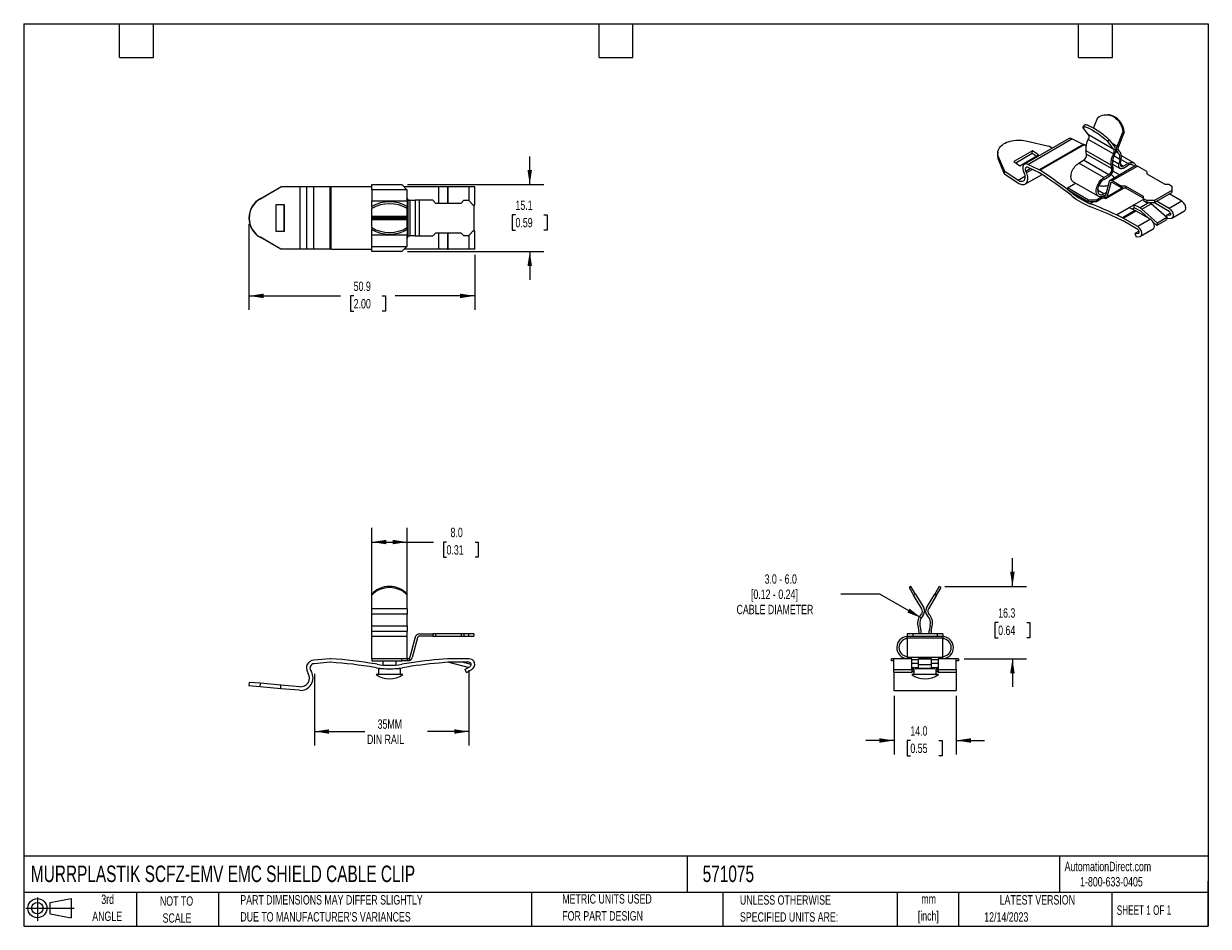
# Model space of a CAD drawing. Header units: millimetres. Extents: x 6 to 273, y 6 to 210.
import ezdxf

# ---------------------------------------------------------------- set-up
doc = ezdxf.new("R2010")
doc.units = ezdxf.units.MM
doc.layers.add('DIMENSIONS', color=140, linetype='Continuous', lineweight=25)
doc.layers.add('TEXT', color=140, linetype='Continuous', lineweight=25)
doc.layers.add('SLD-DEFPOINTS', color=7, linetype='Continuous')
doc.styles.add('SLDTEXTSTYLE0', font='TXT', dxfattribs={"width": 0.7})
doc.styles.add('SLDTEXTSTYLE1', font='TXT', dxfattribs={"width": 0.65})
doc.dimstyles.new('SLDDIMSTYLE0', dxfattribs={"dimtxt": 2.158008, "dimasz": 3.302, "dimexe": 0, "dimexo": 0.0625, "dimgap": 0.539502, "dimtad": 0, "dimtih": 1, "dimtoh": 1, "dimrnd": 1e-09, "dimzin": 4, "dimdsep": 46, "dimtxsty": 'SLDTEXTSTYLE0', "dimsah": 1, "dimcen": 0.09, "dimadec": 0, "dimazin": 1, "dimtfac": 1, "dimtofl": 0, "dimtmove": 0, "dimatfit": 3, "dimfxl": 0, "dimfrac": 2, "dimtolj": 1, "dimtzin": 12, "dimarcsym": 0})
doc.dimstyles.new('SLDDIMSTYLE1', dxfattribs={"dimtxt": 2.158008, "dimasz": 3.302, "dimexe": 0, "dimexo": 0.0625, "dimgap": 0.539502, "dimtad": 0, "dimtih": 1, "dimtoh": 1, "dimrnd": 1e-09, "dimzin": 12, "dimdsep": 46, "dimtxsty": 'SLDTEXTSTYLE0', "dimsah": 1, "dimcen": 0.09, "dimadec": 0, "dimazin": 3, "dimtfac": 1, "dimtofl": 0, "dimtmove": 0, "dimatfit": 3, "dimfxl": 0, "dimfrac": 2, "dimtolj": 1, "dimtzin": 12, "dimarcsym": 0})
doc.dimstyles.new('SLDDIMSTYLE2', dxfattribs={"dimtxt": 2.158008, "dimasz": 3.302, "dimexe": 0, "dimexo": 0.0625, "dimgap": 0.539502, "dimtad": 0, "dimtih": 1, "dimtoh": 1, "dimrnd": 1e-09, "dimzin": 4, "dimdsep": 46, "dimtxsty": 'SLDTEXTSTYLE0', "dimsah": 1, "dimcen": 0.09, "dimadec": 0, "dimazin": 1, "dimtfac": 1, "dimtmove": 0, "dimatfit": 0, "dimfxl": 0, "dimfrac": 2, "dimtolj": 1, "dimtzin": 12, "dimarcsym": 0})
doc.dimstyles.new('SLDDIMSTYLE3', dxfattribs={"dimtxt": 2.158008, "dimasz": 3.302, "dimexe": 0, "dimexo": 0.0625, "dimgap": 0.539502, "dimtad": 0, "dimtih": 1, "dimtoh": 1, "dimrnd": 1e-09, "dimzin": 12, "dimdsep": 46, "dimtxsty": 'SLDTEXTSTYLE0', "dimsah": 1, "dimcen": 0.09, "dimadec": 0, "dimazin": 3, "dimtfac": 1, "dimtmove": 0, "dimatfit": 0, "dimfxl": 0, "dimfrac": 2, "dimtolj": 1, "dimtzin": 12, "dimarcsym": 0})
doc.dimstyles.new('SLDDIMSTYLE4', dxfattribs={"dimtxt": 2.158008, "dimasz": 3.302, "dimexe": 0, "dimexo": 0.0625, "dimgap": 0.539502, "dimtad": 0, "dimtih": 1, "dimtoh": 1, "dimrnd": 1e-09, "dimzin": 12, "dimdsep": 46, "dimtxsty": 'SLDTEXTSTYLE0', "dimsah": 1, "dimcen": 0, "dimadec": 0, "dimazin": 3, "dimtfac": 1, "dimtofl": 0, "dimtmove": 0, "dimatfit": 3, "dimfxl": 0, "dimfrac": 2, "dimtolj": 1, "dimtzin": 12, "dimarcsym": 0})

# ---------------------------------------------------------------- blocks, each defined once
blk = doc.blocks.new('Block11')
at = {"color": 7, "linetype": 'Continuous', "lineweight": 18}
for p, q in [((0, 2.88), (10.87, 2.88)), ((2.59, 5.31), (2.59, 0)), ((5.48, 4.17), (10.18, 5.03)), ((5.48, 1.6), (5.48, 4.17)), ((10.18, 5.03), (10.18, 0.73)), ((5.48, 1.6), (10.18, 0.73))]:
    blk.add_line(p, q, dxfattribs=at)
for radius in [2.15, 1.29]:
    blk.add_circle((2.59, 2.88), radius, dxfattribs=at)
blk = doc.blocks.new('Block12')
at = {"layer": 'SLD-DEFPOINTS'}
blk.add_blockref('Block11', (0, 0), dxfattribs=at)
blk = doc.blocks.new('_D')
at = {"layer": 'DIMENSIONS'}
for p, q in [((84.71, 79.34), (84.71, 96.03)), ((92.71, 79.34), (92.71, 96.03)), ((84.71, 92.85), (92.71, 92.85)), ((92.71, 92.85), (98.63, 92.85)), ((101.55, 92.85), (100.83, 92.85)), ((100.83, 92.85), (100.83, 89.42)), ((107.97, 92.85), (108.69, 92.85)), ((108.69, 92.85), (108.69, 89.42)), ((100.83, 89.42), (101.55, 89.42)), ((108.69, 89.42), (107.97, 89.42))]:
    blk.add_line(p, q, dxfattribs=at)
for points in [[(84.71, 92.85), (88.01, 92.35), (88.01, 93.36)], [(92.71, 92.85), (89.4, 93.36), (89.4, 92.35)]]:
    blk.add_solid(points, dxfattribs=at)
at = {"layer": 'DIMENSIONS', "char_height": 2.117, "attachment_point": 1, "style": 'SLDTEXTSTYLE0'}
for s, insert in [('8.0', (102.45, 96.07)), ('0.31', (101.55, 92.15))]:
    blk.add_mtext(s, dxfattribs=dict(at, insert=insert))
blk = doc.blocks.new('_D_1')
at = {"layer": 'DIMENSIONS'}
for p, q in [((106.6, 64.03), (106.6, 47.03)), ((71.8, 63.21), (71.8, 47.03)), ((71.8, 50.2), (83.15, 50.2)), ((106.6, 50.2), (97.25, 50.2))]:
    blk.add_line(p, q, dxfattribs=at)
for points in [[(71.8, 50.2), (75.1, 49.7), (75.1, 50.71)], [(106.6, 50.2), (103.3, 50.71), (103.3, 49.7)]]:
    blk.add_solid(points, dxfattribs=at)
at = {"layer": 'DIMENSIONS', "char_height": 2.117, "attachment_point": 1, "style": 'SLDTEXTSTYLE0'}
for s, insert in [('35MM', (86.03, 52.93)), ('DIN RAIL', (83.64, 49.5))]:
    blk.add_mtext(s, dxfattribs=dict(at, insert=insert))
blk = doc.blocks.new('_D_2')
at = {"layer": 'DIMENSIONS'}
for p, q in [((202.29, 58.2), (202.29, 45)), ((216.29, 58.2), (216.29, 45)), ((202.29, 48.18), (195.94, 48.18)), ((205.97, 48.18), (205.24, 48.18)), ((205.24, 48.18), (205.24, 44.75)), ((212.38, 48.18), (213.1, 48.18)), ((213.1, 48.18), (213.1, 44.75)), ((216.29, 48.18), (222.64, 48.18)), ((205.24, 44.75), (205.97, 44.75)), ((213.1, 44.75), (212.38, 44.75))]:
    blk.add_line(p, q, dxfattribs=at)
for points in [[(202.29, 48.18), (198.98, 48.69), (198.98, 47.67)], [(216.29, 48.18), (219.59, 47.67), (219.59, 48.69)]]:
    blk.add_solid(points, dxfattribs=at)
at = {"layer": 'DIMENSIONS', "char_height": 2.117, "attachment_point": 1, "style": 'SLDTEXTSTYLE0'}
for s, insert in [('14.0', (205.97, 51.39)), ('0.55', (205.97, 47.48))]:
    blk.add_mtext(s, dxfattribs=dict(at, insert=insert))
blk = doc.blocks.new('_D_3')
at = {"layer": 'DIMENSIONS'}
for p, q in [((228.95, 82.85), (228.95, 89.2)), ((213.74, 82.85), (232.12, 82.85)), ((225.74, 74.74), (225.02, 74.74)), ((225.02, 74.74), (225.02, 71.31)), ((232.16, 74.74), (232.88, 74.74)), ((232.88, 74.74), (232.88, 71.31)), ((225.02, 71.31), (225.74, 71.31)), ((232.88, 71.31), (232.16, 71.31)), ((218.08, 66.6), (232.12, 66.6)), ((228.95, 66.6), (228.95, 60.25))]:
    blk.add_line(p, q, dxfattribs=at)
for points in [[(228.95, 82.85), (229.46, 86.16), (228.44, 86.16)], [(228.95, 66.6), (228.44, 63.29), (229.46, 63.29)]]:
    blk.add_solid(points, dxfattribs=at)
at = {"layer": 'DIMENSIONS', "char_height": 2.117, "attachment_point": 1, "style": 'SLDTEXTSTYLE0'}
for s, insert in [('16.3', (225.74, 77.95)), ('0.64', (225.74, 74.04))]:
    blk.add_mtext(s, dxfattribs=dict(at, insert=insert))
blk = doc.blocks.new('_D_4')
at = {"layer": 'DIMENSIONS'}
for p, q in [((199.11, 81.14), (190.32, 81.14)), ((208.4, 75.78), (199.11, 81.14))]:
    blk.add_line(p, q, dxfattribs=at)
blk.add_solid([(208.4, 75.78), (205.8, 77.87), (205.29, 76.99)], dxfattribs=at)
at = {"layer": 'DIMENSIONS', "attachment_point": 1, "style": 'SLDTEXTSTYLE0'}
for s, insert, char_height in [('3.0 - 6.0', (173.15, 85.59), 2.117), ('[0.12 - 0.24]', (170.08, 82.16), 2.1167), ('CABLE DIAMETER', (166.84, 78.73), 2.1167)]:
    blk.add_mtext(s, dxfattribs=dict(at, insert=insert, char_height=char_height))
blk = doc.blocks.new('_D_5')
at = {"layer": 'DIMENSIONS'}
for p, q in [((120.28, 173.32), (120.28, 179.67)), ((92.73, 173.32), (123.45, 173.32)), ((117.07, 166.53), (116.35, 166.53)), ((116.35, 166.53), (116.35, 163.1)), ((123.48, 166.53), (124.21, 166.53)), ((124.21, 166.53), (124.21, 163.1)), ((116.35, 163.1), (117.07, 163.1)), ((124.21, 163.1), (123.48, 163.1)), ((92.73, 158.27), (123.45, 158.27)), ((120.28, 158.27), (120.28, 151.92))]:
    blk.add_line(p, q, dxfattribs=at)
for points in [[(120.28, 173.32), (120.79, 176.63), (119.77, 176.63)], [(120.28, 158.27), (119.77, 154.97), (120.79, 154.97)]]:
    blk.add_solid(points, dxfattribs=at)
at = {"layer": 'DIMENSIONS', "char_height": 2.117, "attachment_point": 1, "style": 'SLDTEXTSTYLE0'}
for s, insert in [('15.1', (117.07, 169.74)), ('0.59', (117.07, 165.83))]:
    blk.add_mtext(s, dxfattribs=dict(at, insert=insert))
blk = doc.blocks.new('_D_6')
at = {"layer": 'DIMENSIONS'}
for p, q in [((57.03, 164.53), (57.03, 145.1)), ((107.9, 157.53), (107.9, 145.1)), ((57.03, 148.27), (77.71, 148.27)), ((80.64, 148.27), (79.91, 148.27)), ((79.91, 148.27), (79.91, 144.84)), ((87.05, 148.27), (87.77, 148.27)), ((87.77, 148.27), (87.77, 144.84)), ((107.9, 148.27), (89.97, 148.27)), ((79.91, 144.84), (80.64, 144.84)), ((87.77, 144.84), (87.05, 144.84))]:
    blk.add_line(p, q, dxfattribs=at)
for points in [[(57.03, 148.27), (60.34, 147.77), (60.34, 148.78)], [(107.9, 148.27), (104.6, 148.78), (104.6, 147.77)]]:
    blk.add_solid(points, dxfattribs=at)
at = {"layer": 'DIMENSIONS', "char_height": 2.117, "attachment_point": 1, "style": 'SLDTEXTSTYLE0'}
for s, insert in [('50.9', (80.64, 151.49)), ('2.00', (80.64, 147.57))]:
    blk.add_mtext(s, dxfattribs=dict(at, insert=insert))

msp = doc.modelspace()

# ---------------------------------------------------------------- linework, layer by layer
for p, q in [((247.196, 186.023), (248.16, 188.432)), ((250.778, 189), (250.475, 189.035)), ((245.107, 186.67), (244.804, 186.284)), ((246.108, 184.53), (244.804, 186.284)), ((251.765, 181.265), (246.108, 184.53)), ((252.512, 181.907), (253.817, 185.167)), ((254.12, 185.131), (252.815, 181.871)), ((253.817, 185.167), (254.12, 185.131)), ((241.557, 183.631), (231.657, 177.916)), ((231.978, 183.155), (237.139, 182.013)), ((232.446, 177.886), (242.346, 183.6)), ((244.903, 182.383), (235.003, 176.668)), ((245.086, 182.278), (235.187, 176.563)), ((237.881, 181.509), (237.139, 182.013)), ((244.903, 182.383), (242.346, 183.6)), ((245.475, 182.022), (245.086, 182.278)), ((251.671, 180.228), (246.015, 183.494)), ((250.46, 183.019), (250.763, 183.404)), ((251.765, 181.265), (250.46, 183.019)), ((250.763, 183.404), (252.068, 181.65)), ((252.512, 181.907), (251.399, 182.549)), ((225.666, 180.594), (225.617, 179.972)), ((225.786, 178.987), (225.835, 179.609)), ((227.19, 175.676), (225.786, 178.987)), ((227.239, 176.298), (225.835, 179.609)), ((233.459, 180.936), (229.251, 178.507)), ((233.409, 180.313), (229.724, 178.186)), ((230.625, 177.575), (234.832, 180.004)), ((233.409, 180.313), (233.459, 180.936)), ((234.31, 179.702), (233.409, 180.313)), ((234.832, 180.004), (233.459, 180.936)), ((243.893, 178.177), (244.972, 178.8)), ((250.628, 175.534), (244.972, 178.8)), ((245.479, 181.035), (251.136, 177.769)), ((245.662, 180.192), (245.479, 181.035)), ((245.662, 180.192), (251.319, 176.926)), ((252.916, 177.937), (251.463, 178.776)), ((253.099, 178.991), (251.758, 179.765)), ((252.186, 180.782), (252.671, 180.502)), ((253.099, 178.991), (252.916, 177.937)), ((253.262, 178.048), (253.444, 179.102)), ((253.427, 179.001), (255.03, 178.075)), ((256.28, 178.199), (253.487, 179.811)), ((227.19, 175.676), (227.239, 176.298)), ((230.233, 174.267), (227.239, 176.298)), ((229.251, 178.507), (230.625, 177.575)), ((231.454, 176.261), (231.582, 175.93)), ((233.05, 176.942), (231.944, 176.304)), ((231.944, 176.304), (232.072, 175.972)), ((233.435, 176.759), (232.072, 175.972)), ((235.003, 176.668), (232.446, 177.886)), ((235.052, 175.989), (232.495, 177.206)), ((249.55, 174.911), (243.893, 178.177)), ((256.576, 177.536), (250.919, 174.27)), ((251.136, 177.769), (251.319, 176.926)), ((251.419, 174.22), (257.076, 177.486)), ((251.664, 177.214), (251.481, 178.057)), ((251.505, 177.95), (253.202, 176.97)), ((253.088, 175.522), (251.589, 176.387)), ((253.952, 177.452), (253.245, 177.861)), ((255.03, 178.075), (253.952, 177.452)), ((253.952, 177.044), (255.03, 177.667)), ((259.185, 176.269), (257.076, 177.486)), ((259.185, 176.269), (259.185, 175.758)), ((230.184, 173.645), (227.19, 175.676)), ((231.765, 175.152), (230.233, 174.267)), ((231.756, 173.398), (235.615, 175.626)), ((241.312, 172.604), (243.161, 173.672)), ((242.643, 173.971), (248.3, 170.705)), ((250.628, 175.534), (249.55, 174.911)), ((249.55, 174.503), (250.628, 175.126)), ((250.736, 174.01), (249.885, 170.836)), ((251.077, 173.707), (250.227, 170.533)), ((251.077, 173.707), (251.327, 173.851)), ((251.419, 174.22), (253.528, 173.003)), ((253.528, 172.595), (251.419, 173.812)), ((259.185, 175.758), (263.251, 173.411)), ((263.251, 173.411), (264.135, 173.411)), ((264.135, 173.411), (264.842, 173.003)), ((59.567, 170.144), (64.209, 172.8)), ((59.637, 170.144), (64.279, 172.8)), ((64.209, 172.8), (64.279, 172.8)), ((68.513, 172.8), (64.279, 172.8)), ((68.513, 172.8), (68.513, 158.8)), ((69.999, 172.8), (68.513, 172.8)), ((69.999, 172.8), (69.999, 158.8)), ((71.642, 172.8), (69.999, 172.8)), ((71.642, 158.8), (71.642, 172.8)), ((75.259, 172.8), (71.642, 172.8)), ((75.259, 172.8), (75.259, 158.8)), ((75.518, 172.8), (75.259, 172.8)), ((75.518, 172.8), (75.518, 158.8)), ((84.706, 172.8), (75.518, 172.8)), ((84.706, 172.175), (84.706, 173.325)), ((84.706, 173.325), (91.456, 173.325)), ((92.706, 172.175), (84.706, 172.175)), ((84.706, 172.175), (84.706, 169.675)), ((91.456, 173.325), (92.606, 172.175)), ((99.813, 172.8), (91.981, 172.8)), ((92.706, 169.675), (92.706, 172.175)), ((101.794, 172.8), (99.813, 172.8)), ((99.813, 169.175), (99.813, 172.8)), ((101.933, 172.8), (101.794, 172.8)), ((101.794, 172.8), (101.794, 169.175)), ((106.598, 172.8), (101.933, 172.8)), ((101.933, 169.175), (101.933, 172.8)), ((107.898, 172.8), (106.598, 172.8)), ((106.598, 172.8), (106.598, 169.658)), ((107.898, 168.775), (107.898, 172.8)), ((246.085, 169.849), (241.312, 172.604)), ((241.312, 172.604), (241.312, 172.196)), ((241.312, 172.196), (246.085, 169.441)), ((241.546, 172.061), (242.251, 171.52)), ((242.433, 170.717), (242.157, 170.931)), ((242.251, 171.52), (242.367, 171.587)), ((242.528, 171.307), (242.251, 171.52)), ((242.69, 171.401), (242.528, 171.307)), ((249.55, 171.237), (248.136, 172.053)), ((249.914, 170.944), (249.417, 170.657)), ((249.55, 171.237), (250.074, 171.539)), ((249.55, 170.829), (249.944, 171.056)), ((249.792, 170.706), (249.815, 170.72)), ((249.815, 170.228), (249.815, 170.72)), ((250.044, 170.273), (254.066, 172.595)), ((253.798, 172.595), (250.227, 170.533)), ((254.412, 173.003), (253.528, 173.003)), ((253.528, 173.003), (253.528, 172.595)), ((253.528, 172.595), (254.412, 172.595)), ((258.478, 170.656), (254.412, 173.003)), ((254.412, 173.003), (254.412, 172.595)), ((254.412, 172.595), (258.478, 170.247)), ((264.842, 171.982), (260.953, 169.737)), ((260.953, 169.329), (264.842, 171.574)), ((267.063, 169.597), (264.24, 171.227)), ((264.842, 173.003), (264.842, 171.982)), ((264.842, 171.982), (264.842, 171.574)), ((59.567, 170.144), (59.637, 170.144)), ((65.042, 168.775), (63.099, 168.775)), ((63.099, 168.775), (63.099, 162.825)), ((64.972, 162.825), (64.972, 168.775)), ((65.042, 162.825), (65.042, 168.775)), ((84.706, 169.675), (92.706, 169.675)), ((84.706, 168.387), (84.706, 169.675)), ((84.706, 168.387), (84.706, 167.959)), ((92.706, 169.675), (92.706, 168.387)), ((92.706, 167.959), (92.706, 168.387)), ((92.822, 169.979), (92.822, 161.62)), ((93.305, 169.8), (93.206, 169.8)), ((93.305, 169.8), (93.305, 161.8)), ((93.305, 169.8), (94.508, 169.8)), ((94.508, 169.8), (94.508, 161.8)), ((95.474, 169.8), (94.508, 169.8)), ((95.474, 161.8), (95.474, 169.8)), ((98.457, 169.8), (95.474, 169.8)), ((98.457, 169.8), (99.082, 169.175)), ((99.082, 169.175), (104.832, 169.175)), ((104.832, 169.175), (105.457, 169.8)), ((105.457, 169.8), (106.457, 169.8)), ((106.457, 169.8), (107.707, 168.55)), ((107.482, 168.775), (107.898, 168.775)), ((107.707, 168.55), (107.707, 163.05)), ((247.853, 169.849), (246.085, 169.849)), ((246.085, 169.441), (246.085, 169.849)), ((247.853, 169.441), (246.085, 169.441)), ((247.193, 169.441), (246.473, 169.025)), ((249.108, 170.574), (247.853, 169.849)), ((249.108, 170.165), (247.853, 169.441)), ((247.853, 169.849), (247.853, 169.441)), ((249.108, 170.574), (249.108, 170.165)), ((252.366, 166.506), (255.212, 168.149)), ((255.212, 168.149), (256.272, 168.761)), ((255.212, 168.149), (256.612, 167.482)), ((255.883, 167.829), (256.322, 168.082)), ((256.272, 168.761), (258.358, 169.965)), ((256.322, 168.082), (256.272, 168.761)), ((257.673, 168.094), (256.272, 168.761)), ((257.722, 167.415), (256.322, 168.082)), ((259.759, 169.298), (257.673, 168.094)), ((258.067, 167.826), (260.153, 169.03)), ((258.358, 169.965), (258.478, 170.034)), ((258.358, 169.965), (258.478, 169.908)), ((258.478, 170.146), (258.478, 170.656)), ((259.185, 169.737), (258.478, 170.146)), ((258.478, 170.146), (258.478, 169.737)), ((258.478, 169.737), (259.185, 169.329)), ((259.185, 169.737), (259.185, 169.329)), ((260.953, 169.737), (259.185, 169.737)), ((259.185, 169.329), (260.953, 169.329)), ((259.694, 169.329), (259.759, 169.298)), ((263.688, 165.885), (260.153, 169.03)), ((260.869, 169.231), (260.664, 169.329)), ((264.217, 167.301), (260.918, 169.205)), ((260.953, 169.737), (260.953, 169.329)), ((264.217, 167.954), (261.394, 169.584)), ((267.063, 169.597), (264.217, 167.954)), ((84.706, 166.114), (84.706, 167.959)), ((92.706, 166.114), (84.706, 166.114)), ((84.706, 165.9), (84.706, 166.114)), ((84.706, 165.9), (92.706, 165.9)), ((84.706, 165.7), (84.706, 165.9)), ((92.706, 165.7), (84.706, 165.7)), ((84.706, 165.486), (84.706, 165.7)), ((84.706, 163.641), (84.706, 165.486)), ((84.706, 165.486), (92.706, 165.486)), ((86.215, 165.9), (86.206, 165.8)), ((86.206, 165.8), (86.217, 165.7)), ((91.2, 165.7), (91.196, 165.9)), ((92.706, 166.114), (92.706, 167.959)), ((92.706, 165.9), (92.706, 166.114)), ((92.706, 165.7), (92.706, 165.9)), ((92.706, 165.486), (92.706, 165.7)), ((92.706, 163.641), (92.706, 165.486)), ((253.766, 165.839), (252.366, 166.506)), ((253.815, 165.159), (252.415, 165.826)), ((256.612, 167.482), (253.766, 165.839)), ((253.865, 165.787), (256.711, 167.43)), ((257.163, 163.882), (253.865, 165.787)), ((256.711, 167.43), (260.01, 165.525)), ((260.01, 165.525), (257.163, 163.882)), ((259.675, 165.718), (257.919, 167.281)), ((261.602, 164.681), (258.067, 167.826)), ((263.688, 165.885), (261.602, 164.681)), ((263.54, 165.34), (263.688, 165.885)), ((264.521, 166.924), (263.546, 166.361)), ((264.394, 166.437), (263.546, 166.361)), ((263.546, 166.361), (263.829, 165.632)), ((264.676, 165.708), (263.829, 165.632)), ((264.394, 166.437), (264.523, 166.512)), ((264.867, 165.767), (267.713, 167.41)), ((63.099, 162.825), (65.042, 162.825)), ((84.706, 163.641), (84.706, 163.212)), ((84.706, 161.925), (84.706, 163.212)), ((92.706, 163.212), (92.706, 163.641)), ((92.706, 163.212), (92.706, 161.925)), ((107.707, 163.05), (106.457, 161.8)), ((107.898, 162.825), (107.482, 162.825)), ((107.898, 158.8), (107.898, 162.825)), ((257.163, 163.229), (253.865, 165.133)), ((257.468, 162.852), (256.493, 162.289)), ((257.813, 161.695), (260.659, 163.338)), ((261.454, 164.136), (260.655, 164.846)), ((263.54, 165.34), (261.454, 164.136)), ((261.454, 164.136), (261.602, 164.681)), ((59.567, 161.456), (59.637, 161.456)), ((64.209, 158.8), (59.567, 161.456)), ((64.279, 158.8), (59.637, 161.456)), ((92.706, 161.925), (84.706, 161.925)), ((84.706, 159.425), (84.706, 161.925)), ((92.706, 159.425), (92.706, 161.925)), ((93.206, 161.8), (93.305, 161.8)), ((94.508, 161.8), (93.305, 161.8)), ((94.508, 161.8), (95.474, 161.8)), ((95.474, 161.8), (98.457, 161.8)), ((99.082, 162.425), (98.457, 161.8)), ((104.832, 162.425), (99.082, 162.425)), ((99.813, 158.8), (99.813, 162.425)), ((101.794, 162.425), (101.794, 158.8)), ((101.933, 158.8), (101.933, 162.425)), ((105.457, 161.8), (104.832, 162.425)), ((106.457, 161.8), (105.457, 161.8)), ((106.598, 161.941), (106.598, 158.8)), ((256.493, 162.289), (257.34, 162.365)), ((256.493, 162.289), (256.776, 161.56)), ((256.776, 161.56), (257.623, 161.636)), ((257.34, 162.365), (257.47, 162.44)), ((64.209, 158.8), (64.279, 158.8)), ((68.513, 158.8), (64.279, 158.8)), ((69.999, 158.8), (68.513, 158.8)), ((71.642, 158.8), (69.999, 158.8)), ((75.259, 158.8), (71.642, 158.8)), ((75.518, 158.8), (75.259, 158.8)), ((75.518, 158.8), (84.706, 158.8)), ((84.706, 159.425), (92.706, 159.425)), ((84.706, 158.275), (84.706, 159.425)), ((91.456, 158.275), (84.706, 158.275)), ((92.606, 159.425), (91.456, 158.275)), ((99.813, 158.8), (91.981, 158.8)), ((101.794, 158.8), (99.813, 158.8)), ((101.794, 158.8), (101.933, 158.8)), ((106.598, 158.8), (101.933, 158.8)), ((107.898, 158.8), (106.598, 158.8)), ((206.097, 82.854), (205.668, 82.596)), ((207.127, 81.139), (206.097, 82.854)), ((212.475, 82.854), (211.445, 81.139)), ((212.904, 82.596), (212.475, 82.854)), ((84.706, 81.139), (84.706, 80.882)), ((84.706, 77.811), (84.706, 80.882)), ((92.706, 80.882), (92.706, 81.139)), ((92.706, 77.811), (92.706, 80.882)), ((205.668, 82.596), (206.698, 80.882)), ((206.698, 80.882), (207.127, 81.139)), ((208.543, 77.811), (206.698, 80.882)), ((207.127, 81.139), (208.972, 78.069)), ((209.6, 78.069), (211.445, 81.139)), ((211.873, 80.882), (210.029, 77.811)), ((211.445, 81.139), (211.873, 80.882)), ((211.873, 80.882), (212.904, 82.596)), ((92.706, 77.811), (84.706, 77.811)), ((84.706, 76.608), (84.706, 77.811)), ((92.706, 77.811), (92.706, 76.608)), ((92.706, 76.608), (84.706, 76.608)), ((84.706, 73.975), (84.706, 76.608)), ((92.706, 73.975), (92.706, 76.608)), ((84.706, 73.975), (92.706, 73.975)), ((84.706, 72.813), (84.706, 73.975)), ((84.706, 72.813), (92.706, 72.813)), ((84.706, 71.596), (84.706, 72.813)), ((92.706, 73.975), (92.706, 72.813)), ((92.706, 71.596), (92.706, 72.813)), ((95.474, 72.196), (98.457, 72.196)), ((98.457, 72.196), (98.457, 71.696)), ((99.082, 72.196), (98.457, 72.196)), ((99.082, 72.196), (99.082, 71.696)), ((104.832, 72.196), (99.082, 72.196)), ((104.832, 72.196), (104.832, 71.696)), ((105.457, 72.196), (104.832, 72.196)), ((105.457, 72.196), (105.457, 71.696)), ((106.457, 72.196), (105.457, 72.196)), ((106.457, 72.196), (106.457, 71.696)), ((107.707, 72.196), (106.457, 72.196)), ((107.707, 72.196), (107.707, 71.696)), ((205.286, 72.196), (205.286, 71.696)), ((206.536, 72.196), (205.286, 72.196)), ((206.536, 72.196), (206.536, 71.696)), ((212.036, 72.196), (206.536, 72.196)), ((207.654, 73.975), (207.912, 72.813)), ((208.4, 72.922), (208.142, 74.084)), ((210.43, 74.084), (210.171, 72.922)), ((210.66, 72.813), (210.918, 73.975)), ((212.036, 72.196), (212.036, 71.696)), ((213.286, 72.196), (212.036, 72.196)), ((213.286, 72.196), (213.286, 71.696)), ((92.706, 71.596), (84.706, 71.596)), ((84.706, 66.596), (84.706, 71.596)), ((92.706, 66.596), (92.706, 71.596)), ((94.508, 71.455), (93.305, 66.967)), ((94.991, 71.326), (93.788, 66.838)), ((98.457, 71.696), (95.474, 71.696)), ((98.457, 71.696), (99.082, 71.696)), ((99.082, 71.696), (104.832, 71.696)), ((104.832, 71.696), (105.457, 71.696)), ((105.457, 71.696), (106.457, 71.696)), ((106.457, 71.696), (107.707, 71.696)), ((205.286, 71.696), (206.536, 71.696)), ((205.286, 71.326), (205.286, 71.696)), ((205.286, 71.326), (213.286, 71.326)), ((205.286, 71.326), (205.286, 66.838)), ((206.536, 71.696), (212.036, 71.696)), ((212.036, 71.696), (213.286, 71.696)), ((213.286, 71.696), (213.286, 71.326)), ((213.286, 66.838), (213.286, 71.326)), ((93.206, 66.173), (93.206, 66.776)), ((213.286, 66.838), (205.286, 66.838)), ((205.286, 66.838), (205.286, 66.593)), ((213.286, 66.593), (213.286, 66.838)), ((75.259, 66.587), (71.642, 66.271)), ((75.328, 65.79), (71.712, 65.474)), ((91.456, 66.596), (84.706, 66.596)), ((84.706, 66.596), (84.706, 66.096)), ((84.706, 66.096), (91.456, 66.096)), ((85.767, 64.553), (85.376, 64.619)), ((85.9, 65.342), (85.509, 65.408)), ((86.206, 64.346), (86.206, 63.046)), ((87.517, 64.346), (86.206, 64.346)), ((87.206, 66.096), (87.206, 65.173)), ((87.206, 64.37), (87.206, 64.346)), ((91.206, 64.346), (89.895, 64.346)), ((90.206, 65.173), (90.206, 66.096)), ((90.206, 64.346), (90.206, 64.37)), ((91.206, 63.046), (91.206, 64.346)), ((91.456, 66.096), (91.456, 66.596)), ((92.706, 66.596), (91.456, 66.596)), ((92.706, 66.096), (91.456, 66.096)), ((92.706, 66.596), (92.706, 66.096)), ((92.822, 66.596), (92.706, 66.596)), ((92.822, 66.096), (92.706, 66.096)), ((101.794, 66.59), (99.813, 66.417)), ((101.863, 65.793), (99.883, 65.62)), ((106.598, 66.596), (101.933, 66.596)), ((106.598, 65.796), (101.933, 65.796)), ((106.414, 64.613), (102.142, 65.769)), ((107.097, 65.257), (105.102, 65.796)), ((105.65, 64.171), (106.848, 64.863)), ((105.65, 64.171), (106.05, 63.479)), ((106.05, 63.479), (107.248, 64.171)), ((201.761, 66.096), (201.761, 66.596)), ((202.286, 66.596), (201.761, 66.596)), ((202.286, 66.096), (201.761, 66.096)), ((206.311, 66.596), (202.286, 66.596)), ((202.286, 64.171), (202.286, 66.596)), ((202.286, 64.171), (206.311, 64.171)), ((202.286, 63.479), (202.286, 64.171)), ((206.311, 64.171), (206.311, 66.596)), ((206.311, 66.417), (207.811, 66.417)), ((206.311, 65.62), (207.811, 65.62)), ((207.811, 64.548), (206.311, 64.548)), ((206.311, 64.306), (206.786, 64.306)), ((206.311, 64.171), (206.311, 63.479)), ((206.786, 64.306), (206.786, 63.046)), ((209.286, 64.346), (207.087, 64.346)), ((210.761, 66.596), (207.811, 66.596)), ((207.811, 66.541), (207.811, 66.596)), ((207.811, 65.188), (207.811, 66.541)), ((207.811, 66.541), (210.761, 66.541)), ((210.761, 65.188), (207.811, 65.188)), ((207.811, 64.416), (207.811, 65.188)), ((210.761, 64.416), (207.811, 64.416)), ((211.485, 64.346), (209.286, 64.346)), ((210.761, 66.541), (210.761, 66.596)), ((210.761, 65.188), (210.761, 66.541)), ((210.761, 66.417), (212.261, 66.417)), ((210.761, 65.62), (212.261, 65.62)), ((210.761, 64.416), (210.761, 65.188)), ((212.261, 64.548), (210.761, 64.548)), ((211.786, 64.306), (212.261, 64.306)), ((211.786, 63.046), (211.786, 64.306)), ((212.261, 66.596), (212.261, 64.171)), ((216.286, 66.596), (212.261, 66.596)), ((212.261, 64.171), (216.286, 64.171)), ((212.261, 64.171), (212.261, 63.479)), ((216.286, 64.171), (216.286, 66.596)), ((216.811, 66.596), (216.286, 66.596)), ((216.811, 66.096), (216.286, 66.096)), ((216.286, 64.171), (216.286, 63.479)), ((216.811, 66.596), (216.811, 66.096)), ((70.239, 63.58), (70.421, 63.265)), ((70.933, 63.979), (71.114, 63.664)), ((91.696, 63.046), (85.706, 63.046)), ((206.311, 63.479), (202.286, 63.479)), ((202.286, 63.479), (202.286, 59.467)), ((206.786, 63.979), (206.311, 63.979)), ((206.786, 63.664), (206.311, 63.664)), ((212.261, 63.979), (211.786, 63.979)), ((212.261, 63.664), (211.786, 63.664)), ((216.286, 63.479), (212.261, 63.479)), ((216.286, 63.479), (216.286, 59.467)), ((57.122, 61.271), (57.052, 60.475)), ((59.567, 60.255), (57.052, 60.475)), ((59.637, 61.051), (57.122, 61.271)), ((59.567, 60.255), (59.637, 61.051)), ((64.209, 59.848), (59.567, 60.255)), ((64.279, 60.645), (59.637, 61.051)), ((64.209, 59.848), (64.279, 60.645)), ((68.443, 59.478), (64.209, 59.848)), ((68.513, 60.275), (64.279, 60.645)), ((202.286, 59.467), (216.286, 59.467))]:
    msp.add_line(p, q)
at = {"flags": 128}
for points in [[(250.763, 183.404), (250.425, 183.7), (250.074, 183.994), (249.714, 184.285), (249.348, 184.569), (248.98, 184.845), (248.612, 185.11), (248.248, 185.362), (247.89, 185.598), (247.542, 185.817), (247.207, 186.016), (246.887, 186.195), (246.586, 186.351), (246.306, 186.483), (246.049, 186.59), (245.818, 186.671), (245.614, 186.725), (245.44, 186.752), (245.296, 186.752), (245.185, 186.724), (245.107, 186.67)], [(248.16, 188.432), (248.499, 188.637), (248.85, 188.803), (249.209, 188.928), (249.575, 189.011), (249.943, 189.052), (250.311, 189.05), (250.676, 189.005), (251.034, 188.918), (251.382, 188.789), (251.717, 188.62), (252.036, 188.411), (252.338, 188.165), (252.618, 187.884), (252.875, 187.571), (253.106, 187.227), (253.309, 186.856), (253.484, 186.461), (253.627, 186.045), (253.739, 185.613), (253.817, 185.167)], [(244.804, 186.284), (244.882, 186.339), (244.993, 186.367), (245.137, 186.367), (245.311, 186.34), (245.515, 186.285), (245.746, 186.204), (246.003, 186.097), (246.283, 185.965), (246.584, 185.809), (246.904, 185.631), (247.239, 185.431), (247.587, 185.213), (247.945, 184.976), (248.309, 184.725), (248.677, 184.46), (249.045, 184.184), (249.411, 183.899), (249.771, 183.609), (250.122, 183.314), (250.46, 183.019)], [(225.835, 179.609), (225.735, 179.893), (225.677, 180.181), (225.66, 180.468), (225.685, 180.753), (225.752, 181.033), (225.86, 181.307), (226.007, 181.571), (226.194, 181.824), (226.418, 182.063), (226.678, 182.286), (226.97, 182.492), (227.294, 182.679), (227.646, 182.845), (228.022, 182.989), (228.421, 183.109), (228.839, 183.205), (229.271, 183.276), (229.716, 183.322), (230.168, 183.341), (230.624, 183.333), (231.08, 183.3), (231.533, 183.24), (231.978, 183.155)], [(232.446, 177.886), (232.253, 177.96), (232.066, 177.997), (231.892, 177.994), (231.733, 177.953), (231.594, 177.874), (231.477, 177.759), (231.387, 177.61), (231.324, 177.432), (231.29, 177.228), (231.286, 177.004), (231.313, 176.764), (231.369, 176.515), (231.454, 176.261)], [(232.495, 177.206), (232.356, 177.256), (232.225, 177.27), (232.107, 177.247), (232.008, 177.189), (231.93, 177.097), (231.877, 176.975), (231.852, 176.829), (231.855, 176.664), (231.886, 176.487), (231.944, 176.304)], [(242.643, 173.971), (242.643, 173.971), (242.491, 174.083), (242.362, 174.231), (242.26, 174.412), (242.186, 174.622), (242.141, 174.857), (242.126, 175.115), (242.141, 175.39), (242.186, 175.678), (242.26, 175.974), (242.362, 176.273), (242.491, 176.569), (242.643, 176.858), (242.817, 177.134), (243.009, 177.393), (243.217, 177.631), (243.436, 177.843), (243.663, 178.026), (243.893, 178.177)], [(253.952, 177.044), (253.78, 176.961), (253.613, 176.913), (253.455, 176.9), (253.309, 176.924), (253.181, 176.983), (253.073, 177.076), (252.989, 177.2), (252.929, 177.353), (252.897, 177.53), (252.893, 177.726), (252.916, 177.937)], [(253.262, 178.048), (253.245, 177.857), (253.263, 177.686), (253.316, 177.545), (253.4, 177.44), (253.512, 177.376), (253.646, 177.356), (253.795, 177.382), (253.952, 177.452)], [(255.03, 178.075), (255.261, 178.191), (255.488, 178.27), (255.707, 178.31), (255.914, 178.312), (256.106, 178.274), (256.28, 178.199), (256.433, 178.086), (256.561, 177.938), (256.663, 177.758), (256.728, 177.581)], [(232.072, 175.972), (232.179, 175.663), (232.259, 175.356), (232.311, 175.056), (232.335, 174.767), (232.329, 174.493), (232.295, 174.239), (232.232, 174.008), (232.142, 173.804), (232.025, 173.63), (231.884, 173.487), (231.721, 173.379), (231.538, 173.306), (231.337, 173.271), (231.122, 173.273), (230.896, 173.312), (230.662, 173.388), (230.423, 173.499), (230.184, 173.645)], [(231.582, 175.93), (231.671, 175.665), (231.733, 175.403), (231.765, 175.15), (231.768, 174.911), (231.741, 174.692), (231.685, 174.496), (231.6, 174.329), (231.49, 174.192), (231.356, 174.091), (231.2, 174.025), (231.027, 173.998), (230.84, 174.009), (230.642, 174.059), (230.438, 174.145), (230.233, 174.267)], [(249.55, 170.829), (249.319, 170.713), (249.093, 170.634), (248.874, 170.594), (248.666, 170.592), (248.474, 170.629), (248.3, 170.705), (248.148, 170.818), (248.019, 170.966), (247.917, 171.146), (247.843, 171.356), (247.798, 171.592), (247.782, 171.85), (247.798, 172.125), (247.843, 172.413), (247.917, 172.708), (248.019, 173.007), (248.148, 173.303), (248.3, 173.592), (248.474, 173.868), (248.666, 174.128), (248.874, 174.365), (249.093, 174.578), (249.319, 174.761), (249.55, 174.911)], [(249.55, 174.503), (249.349, 174.37), (249.152, 174.207), (248.963, 174.016), (248.786, 173.803), (248.624, 173.57), (248.481, 173.323), (248.36, 173.066), (248.264, 172.806), (248.193, 172.547), (248.15, 172.294), (248.136, 172.054), (248.15, 171.83), (248.193, 171.627), (248.264, 171.449), (248.36, 171.3), (248.481, 171.184), (248.624, 171.101), (248.786, 171.055), (248.963, 171.045), (249.152, 171.073), (249.349, 171.137), (249.55, 171.237)], [(250.736, 174.01), (250.775, 174.113), (250.831, 174.197), (250.903, 174.26), (250.988, 174.3), (251.086, 174.317), (251.192, 174.308), (251.304, 174.276), (251.419, 174.22)], [(251.077, 173.707), (251.097, 173.758), (251.125, 173.8), (251.161, 173.832), (251.204, 173.852), (251.252, 173.86), (251.305, 173.856), (251.361, 173.84), (251.419, 173.812)], [(267.713, 167.41), (267.782, 167.459), (267.876, 167.571), (267.941, 167.716), (267.976, 167.89), (267.98, 168.086), (267.951, 168.298), (267.891, 168.518), (267.803, 168.739), (267.688, 168.953), (267.552, 169.152), (267.399, 169.33), (267.234, 169.48), (267.063, 169.597)], [(260.659, 163.338), (260.728, 163.387), (260.822, 163.499), (260.888, 163.644), (260.923, 163.818), (260.926, 164.014), (260.897, 164.226), (260.838, 164.446), (260.749, 164.667), (260.635, 164.881), (260.499, 165.08), (260.345, 165.258), (260.18, 165.408), (260.01, 165.525)], [(264.217, 167.954), (264.388, 167.837), (264.553, 167.687), (264.706, 167.509), (264.842, 167.31), (264.956, 167.096), (265.045, 166.875), (265.105, 166.655), (265.133, 166.443), (265.13, 166.247), (265.095, 166.073), (265.03, 165.928), (264.936, 165.816), (264.816, 165.742), (264.676, 165.708)], [(264.217, 167.301), (264.318, 167.225), (264.411, 167.122), (264.488, 166.999), (264.541, 166.867), (264.568, 166.737), (264.565, 166.621), (264.533, 166.527), (264.474, 166.464), (264.394, 166.437)], [(257.623, 161.636), (257.763, 161.67), (257.882, 161.744), (257.976, 161.856), (258.042, 162.001), (258.077, 162.175), (258.08, 162.371), (258.051, 162.583), (257.992, 162.803), (257.903, 163.024), (257.789, 163.238), (257.652, 163.437), (257.499, 163.615), (257.334, 163.765), (257.163, 163.882)], [(257.34, 162.365), (257.421, 162.392), (257.479, 162.455), (257.512, 162.549), (257.515, 162.666), (257.488, 162.795), (257.434, 162.927), (257.358, 163.05), (257.265, 163.154), (257.163, 163.229)]]:
    msp.add_lwpolyline(points, dxfattribs=at)
for centre, radius, start, end in [((249.957, 184.913), 4.169, 3.00272, 78.64332), ((245.171, 184.092), 1.034, 324.63821, 25.06085), ((241.923, 182.89), 0.826, 59.23863, 116.30923), ((244.256, 181.036), 1.493, 56.24451, 64.36071), ((249.125, 181.529), 3.679, 147.72295, 187.71097), ((250.642, 180.991), 1.571, 323.80515, 24.8062), ((253.478, 181.304), 1.138, 148.03959, 224.81908), ((253.474, 181.468), 0.772, 148.55881, 222.93106), ((227.69, 179.82), 2.079, 175.80577, 203.62936), ((244.202, 180.048), 1.467, 301.64238, 5.61084), ((254.782, 178.263), 3.679, 147.72295, 187.71097), ((254.476, 178.466), 3.023, 148.11276, 187.77291), ((250.828, 180.827), 1.034, 324.63821, 25.06085), ((251.732, 179.42), 1.433, 342.59984, 49.0584), ((251.803, 179.623), 1.722, 342.39259, 50.04003), ((234.357, 175.321), 1.493, 56.24451, 64.36071), ((174.024, 83.424), 111.426, 52.85136, 56.70773), ((249.473, 176.999), 2.201, 301.65823, 5.59498), ((249.859, 176.783), 1.467, 301.64238, 5.61084), ((255.582, 177.019), 0.851, 26.66743, 130.41243), ((256.784, 177.086), 0.495, 53.84992, 114.83963), ((234.728, 175.314), 0.749, 56.09554, 64.35445), ((174.113, 83.01), 111.176, 52.26266, 56.70302), ((252.715, 183.725), 16.58, 231.67593, 248.23625), ((252.344, 183.725), 15.829, 231.67643, 248.22994), ((249.674, 170.885), 0.217, 310.64273, 346.86838), ((62.06, 165.8), 5.009, 119.85153, 240.14847), ((62.13, 165.8), 5.009, 119.85153, 240.14847), ((88.706, 161.387), 8.063, 60.25661, 119.74339), ((88.706, 160.958), 8.063, 60.25664, 119.74336), ((93.206, 170.3), 0.5, 180, 219.84326), ((219.007, 96.632), 77.428, 64.47972, 69.22351), ((219.322, 96.509), 76.812, 64.47969, 69.22467), ((249.44, 169.958), 0.7, 91.91084, 118.32493), ((249.44, 169.549), 0.7, 91.91084, 118.32493), ((249.858, 170.601), 0.376, 263.54395, 349.54509), ((256.922, 166.565), 1.704, 47.75527, 63.83256), ((259.007, 167.769), 1.704, 47.75527, 63.83256), ((260.565, 168.595), 0.705, 59.95232, 64.48095), ((253.159, 164.566), 1.41, 59.95232, 64.48095), ((256.005, 166.209), 1.41, 59.95232, 64.48095), ((257.346, 166.65), 0.852, 47.75527, 63.83256), ((88.706, 170.641), 8.063, 240.25664, 299.74336), ((88.706, 170.213), 8.063, 240.25661, 299.74339), ((253.512, 164.523), 0.705, 59.95232, 64.48095), ((93.206, 161.3), 0.5, 140.15674, 180), ((88.706, 77.384), 5.486, 43.18971, 136.81029), ((88.706, 77.127), 5.486, 43.18973, 136.81027), ((207.686, 77.296), 1, 316.46846, 30.99975), ((207.686, 77.296), 1.5, 315.06875, 30.99971), ((210.886, 77.296), 1.5, 149.00029, 224.93125), ((210.886, 77.296), 1, 149.00025, 223.53154), ((210.449, 74.596), 2.864, 135.38424, 192.52897), ((210.449, 74.596), 2.364, 136.04316, 192.52897), ((208.122, 74.596), 2.364, 347.47103, 43.95684), ((208.122, 74.596), 2.864, 347.47103, 44.61576), ((95.474, 71.196), 1, 90, 164.99769), ((206.936, 72.596), 1, 336.42182, 12.52897), ((206.936, 72.596), 1.5, 344.53399, 12.52897), ((211.636, 72.596), 1.5, 167.47103, 195.46601), ((211.636, 72.596), 1, 167.47103, 203.57818), ((95.474, 71.196), 0.5, 90, 164.99769), ((205.411, 69.096), 2.5, 92.86598, 265.55567), ((205.411, 69.096), 2, 93.58332, 266.41668), ((213.161, 69.096), 2.5, 274.80692, 87.13402), ((213.161, 69.096), 2, 273.58332, 86.41668), ((92.822, 67.096), 0.5, 320.15674, 344.99769), ((92.822, 67.096), 1, 292.57547, 344.99769), ((71.799, 64.478), 1.8, 94.99985, 209.90993), ((71.799, 64.478), 1, 94.99985, 209.90993), ((75.398, 64.993), 1.6, 85.69063, 94.99985), ((75.398, 64.993), 0.8, 85.51233, 94.99985), ((68.698, -33.98), 100, 80.39919, 86.12213), ((68.698, -33.98), 100.8, 80.39919, 86.12012), ((88.706, 81.931), 17.625, 260.39919, 279.49315), ((88.706, 81.931), 16.825, 260.39919, 279.48644), ((108.598, -33.999), 100.8, 95.00004, 99.77804), ((108.598, -33.999), 100, 95.00004, 99.77919), ((101.933, 64.996), 1.6, 90, 95.00004), ((101.933, 64.996), 0.8, 90, 95.00004), ((101.933, 64.996), 0.8, 74.85834, 90), ((106.598, 65.296), 1.3, 300.00045, 90), ((106.598, 65.296), 0.5, 300.00045, 90), ((68.687, 62.267), 2.8, 265.00038, 29.90993), ((68.687, 62.267), 2, 265.00038, 29.90993), ((88.706, 67.046), 5, 233.12829, 306.77446), ((209.286, 67.046), 5, 233.21402, 306.84548)]:
    msp.add_arc(centre, radius, start, end)
for points, knots in [([(251.775, 174.999), (251.774, 175), (251.718, 175.089), (251.58, 175.248), (251.381, 175.458), (251.234, 175.57), (251.17, 175.62)], [0, 0, 0, 0, 0.0032976, 0.3618414, 0.7225305, 1, 1, 1, 1]), ([(251.87, 174.819), (251.858, 174.854), (251.837, 174.915), (251.789, 174.971), (251.769, 174.995)], [0, 0, 0, 0, 0.5693355, 1, 1, 1, 1]), ([(248.407, 173.146), (248.517, 173.118), (248.758, 173.058), (249.154, 173.013), (249.579, 173.002), (249.995, 173.037), (250.309, 173.085), (250.468, 173.134), (250.504, 173.145)], [0, 0, 0, 0, 0.1655248, 0.362713, 0.5543438, 0.7515319, 0.9431627, 1, 1, 1, 1]), ([(249.417, 170.657), (249.484, 170.66), (249.553, 170.661), (249.675, 170.668), (249.729, 170.676), (249.77, 170.694)], [0, 0, 0, 0, 0.5, 0.5, 1, 1, 1, 1]), ([(92.822, 169.979), (92.875, 169.916), (92.944, 169.868), (93.084, 169.809), (93.154, 169.8), (93.206, 169.8)], [0, 0, 0, 0, 0.5, 0.5, 1, 1, 1, 1]), ([(249.815, 170.228), (249.766, 170.233), (249.705, 170.239), (249.568, 170.249), (249.492, 170.253), (249.417, 170.249)], [0, 0, 0, 0, 0.5, 0.5, 1, 1, 1, 1]), ([(92.822, 161.62), (92.875, 161.683), (92.944, 161.732), (93.084, 161.791), (93.154, 161.8), (93.206, 161.8)], [0, 0, 0, 0, 0.5, 0.5, 1, 1, 1, 1]), ([(92.822, 66.596), (92.875, 66.596), (92.944, 66.605), (93.084, 66.664), (93.154, 66.713), (93.206, 66.776)], [0, 0, 0, 0, 0.5, 0.5, 1, 1, 1, 1]), ([(205.106, 66.596), (205.169, 66.596), (205.218, 66.605), (205.277, 66.664), (205.286, 66.713), (205.286, 66.776)], [0, 0, 0, 0, 0.5, 0.5, 1, 1, 1, 1]), ([(213.465, 66.596), (213.402, 66.596), (213.354, 66.605), (213.295, 66.664), (213.286, 66.713), (213.286, 66.776)], [0, 0, 0, 0, 0.5, 0.5, 1, 1, 1, 1]), ([(93.206, 66.173), (93.137, 66.144), (93.065, 66.124), (92.932, 66.1), (92.871, 66.096), (92.822, 66.096)], [0, 0, 0, 0, 0.5, 0.5, 1, 1, 1, 1]), ([(208.196, 64.346), (208.265, 64.351), (208.411, 64.36), (208.68, 64.373), (208.977, 64.382), (209.287, 64.385), (209.597, 64.382), (209.894, 64.373), (210.161, 64.36), (210.306, 64.351), (210.375, 64.346)], [0, 0, 0, 0, 0.1169409, 0.245555, 0.3733728, 0.5002397, 0.6277743, 0.7550357, 0.8837964, 1, 1, 1, 1]), ([(212.283, 63.046), (212.277, 63.046), (212.264, 63.046), (212.14, 63.046), (211.938, 63.046), (211.66, 63.046), (211.314, 63.046), (210.911, 63.046), (210.461, 63.046), (209.979, 63.046), (209.477, 63.046), (208.969, 63.046), (208.47, 63.046), (207.995, 63.046), (207.556, 63.046), (207.166, 63.046), (206.837, 63.046), (206.575, 63.046), (206.395, 63.046), (206.296, 63.046), (206.295, 63.046), (206.295, 63.046)], [0, 0, 0, 0, 0.0502254, 0.1039229, 0.1576205, 0.2113181, 0.2650156, 0.3187132, 0.3724108, 0.4261083, 0.4798059, 0.5335035, 0.5872011, 0.6408986, 0.6945962, 0.7482938, 0.8019913, 0.8556889, 0.9093865, 0.963084, 1, 1, 1, 1])]:
    msp.add_open_spline(points, degree=3, knots=knots)
at = {"layer": 'TEXT'}
for p, q in [((6.35, 209.55), (273.05, 209.55)), ((6.35, 209.55), (6.35, 6.35)), ((27.94, 201.93), (27.94, 209.55)), ((35.56, 201.93), (35.56, 209.55)), ((135.89, 201.93), (135.89, 209.55)), ((143.51, 201.93), (143.51, 209.55)), ((243.84, 201.93), (243.84, 209.55)), ((251.46, 201.93), (251.46, 209.55)), ((273.05, 209.55), (273.05, 6.35)), ((27.94, 201.93), (35.56, 201.93)), ((135.89, 201.93), (143.51, 201.93)), ((243.84, 201.93), (251.46, 201.93)), ((273.05, 22.126), (6.35, 22.126)), ((155.759, 22.126), (155.759, 13.97)), ((239.575, 22.126), (239.575, 13.97)), ((273.05, 6.35), (273.05, 16.51)), ((273.05, 13.97), (6.35, 13.97)), ((31.75, 13.97), (31.75, 6.35)), ((50.212, 13.97), (50.212, 6.35)), ((120.646, 13.97), (120.646, 6.35)), ((163.78, 13.97), (163.78, 6.35)), ((203.024, 13.97), (203.024, 6.35)), ((216.812, 13.97), (216.812, 6.35)), ((251.349, 13.97), (251.349, 6.35)), ((6.35, 6.35), (273.05, 6.35))]:
    msp.add_line(p, q, dxfattribs=at)

# ---------------------------------------------------------------- block references
at = {"layer": 'SLD-DEFPOINTS'}
msp.add_blockref('Block12', (6.838, 7.554), dxfattribs=at)

# ---------------------------------------------------------------- texts
at = {"layer": 'TEXT'}
for s, insert, char_height, attachment_point, style in [('MURRPLASTIK SCFZ-EMV EMC SHIELD CABLE CLIP', (7.966, 20.019), 3.70417, 1, 'SLDTEXTSTYLE0'), ('571075', (159.208, 20.019), 3.7042, 1, 'SLDTEXTSTYLE0'), ('AutomationDirect.com', (240.695, 20.877), 2.11667, 1, 'SLDTEXTSTYLE0'), ('1-800-633-0405', (244.192, 17.437), 2.11667, 1, 'SLDTEXTSTYLE0'), ('3rd', (25.247, 13.493), 2.1167, 2, 'SLDTEXTSTYLE0'), ('PART DIMENSIONS MAY DIFFER SLIGHTLY', (55.119, 13.367), 2.11667, 1, 'SLDTEXTSTYLE0'), ('METRIC UNITS USED', (127.604, 13.583), 2.11667, 1, 'SLDTEXTSTYLE0'), ('UNLESS OTHERWISE', (167.608, 13.334), 2.11667, 1, 'SLDTEXTSTYLE0'), ('LATEST VERSION', (234.552, 13.364), 2.11667, 2, 'SLDTEXTSTYLE0'), ('NOT TO', (40.768, 13.099), 2.1167, 2, 'SLDTEXTSTYLE0'), ('mm', (210.099, 13.574), 2.1167, 2, 'SLDTEXTSTYLE0'), ('SHEET 1 OF 1', (252.441, 11.051), 2.11667, 1, 'SLDTEXTSTYLE1'), ('ANGLE', (25.149, 9.671), 2.1167, 2, 'SLDTEXTSTYLE0'), ('SCALE', (40.865, 9.276), 2.1167, 2, 'SLDTEXTSTYLE0'), ("DUE TO MANUFACTURER'S VARIANCES", (55.119, 9.545), 2.11667, 1, 'SLDTEXTSTYLE0'), ('FOR PART DESIGN', (127.604, 9.76), 2.11667, 1, 'SLDTEXTSTYLE0'), ('SPECIFIED UNITS ARE:', (167.608, 9.512), 2.11667, 1, 'SLDTEXTSTYLE0'), ('[inch]', (210.015, 9.752), 2.1167, 2, 'SLDTEXTSTYLE0'), ('12/14/2023', (222.613, 9.513), 2.1167, 1, 'SLDTEXTSTYLE0')]:
    msp.add_mtext(s, dxfattribs=dict(at, insert=insert, char_height=char_height, attachment_point=attachment_point, style=style))

# ---------------------------------------------------------------- dimensions: what is measured, and where the dimension line sits
at = {"layer": 'DIMENSIONS'}
for base, p1, p2, picture, middle in [((120.278, 173.325), (91.456, 158.275), (91.456, 173.325), '_D_5', (120.278, 166.528)), ((228.949, 82.854), (216.811, 66.596), (212.475, 82.854), '_D_3', (228.949, 74.737))]:
    dim = msp.add_linear_dim(base=base, p1=p1, p2=p2, angle=90, dimstyle='SLDDIMSTYLE3', dxfattribs=at)
    dim.commit()
    dim.dimension.update_dxf_attribs({"geometry": picture, "text_midpoint": middle, "dimtype": 160})
for base, p1, p2, dimstyle, picture, middle in [((107.8981, 148.2747), (57.0334, 165.7998), (107.8981, 158.7998), 'SLDDIMSTYLE1', '_D_6', (83.8418, 148.2747)), ((84.706, 92.854), (92.706, 78.069), (84.706, 78.069), 'SLDDIMSTYLE0', '_D', (104.759, 92.854)), ((216.286, 48.18), (202.286, 59.467), (216.286, 59.467), 'SLDDIMSTYLE2', '_D_2', (209.173, 48.18))]:
    dim = msp.add_linear_dim(base=base, p1=p1, p2=p2, dimstyle=dimstyle, dxfattribs=at)
    dim.commit()
    dim.dimension.update_dxf_attribs({"geometry": picture, "text_midpoint": middle, "dimtype": 160})
dim = msp.add_radius_dim(center=(210.449, 74.596), mpoint=(208.402, 75.778), text='3.0 - 6.0\\P[0.12 - 0.24]\\PCABLE DIAMETER', dimstyle='SLDDIMSTYLE4', dxfattribs=at)
dim.commit()
dim.dimension.update_dxf_attribs({"geometry": '_D_4', "text_midpoint": (179.403, 81.142), "dimtype": 164})
dim = msp.add_linear_dim(base=(71.799, 50.204), p1=(106.598, 65.296), p2=(71.799, 64.478), text='35MM\\PDIN RAIL', dimstyle='SLDDIMSTYLE1', dxfattribs=at)
dim.commit()
dim.dimension.update_dxf_attribs({"geometry": '_D_1', "text_midpoint": (90.2, 50.204), "dimtype": 160})

doc.saveas('drawing.dxf')
